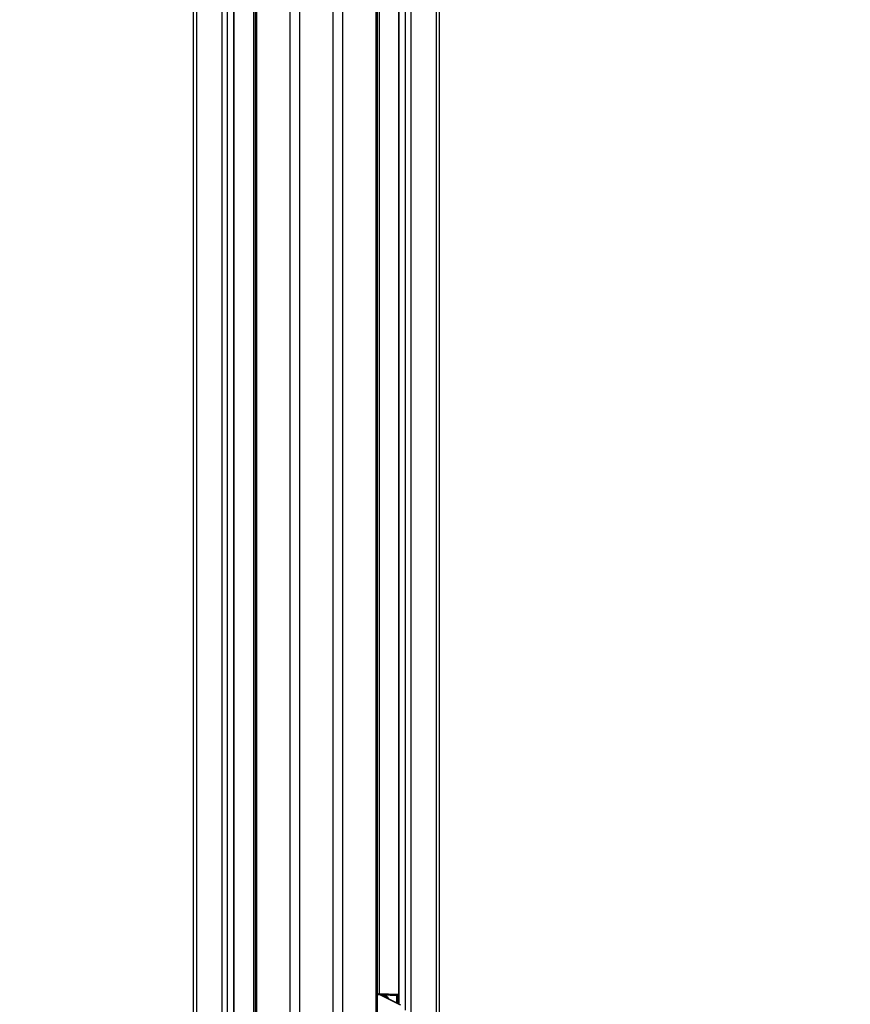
# Model space of a CAD drawing. Header units: millimetres. Extents: x 10 to 13239, y 20 to 10604.
# Tile 22 of 130: x 3771 to 4265, y 1185 to 1769. Entities that reach past the tile are written whole.
import ezdxf

# ---------------------------------------------------------------- set-up
doc = ezdxf.new("R2010")
doc.units = ezdxf.units.MM
doc.layers.add('COMPONENT_GEOMETRY', color=7, linetype='Continuous')
doc.styles.add('SLDTEXTSTYLE0', font='TXT', dxfattribs={"width": 0.75})
doc.dimstyles.new('SLDDIMSTYLE0', dxfattribs={"dimtxt": 75, "dimasz": 3.302, "dimexe": 0, "dimexo": 0.0625, "dimgap": 18.75, "dimtad": 0, "dimtih": 1, "dimtoh": 1, "dimdec": 0, "dimrnd": 1e-09, "dimzin": 12, "dimdsep": 46, "dimtxsty": 'SLDTEXTSTYLE0', "dimsah": 1, "dimcen": 0.09, "dimadec": 0, "dimazin": 3, "dimtfac": 1, "dimtdec": 0, "dimtofl": 0, "dimtmove": 0, "dimatfit": 3, "dimfxl": 1, "dimfrac": 2, "dimtolj": 1, "dimtzin": 12, "dimarcsym": 0})
doc.dimstyles.new('SLDDIMSTYLE1', dxfattribs={"dimtxt": 75, "dimasz": 3.302, "dimexe": 0, "dimexo": 0.0625, "dimgap": 18.75, "dimtad": 0, "dimtih": 1, "dimtoh": 1, "dimdec": 1, "dimrnd": 1e-09, "dimzin": 12, "dimdsep": 46, "dimtxsty": 'SLDTEXTSTYLE0', "dimsah": 1, "dimcen": 0.09, "dimadec": 0, "dimazin": 3, "dimtfac": 1, "dimtdec": 1, "dimtofl": 0, "dimtmove": 0, "dimatfit": 3, "dimfxl": 1, "dimfrac": 2, "dimtolj": 1, "dimtzin": 12, "dimarcsym": 0})

# ---------------------------------------------------------------- blocks, each defined once
blk = doc.blocks.new('_D_4')
at = {"layer": 'COMPONENT_GEOMETRY', "color": 7}
for p, q in [((6913.41, 3087.79), (6450.56, 3087.79)), ((6453.74, 3087.79), (6453.74, 2091.19)), ((6303.68, 2075.95), (6280.83, 2075.95)), ((6280.83, 2075.95), (6280.83, 1956.89)), ((6603.79, 2075.95), (6626.64, 2075.95)), ((6626.64, 2075.95), (6626.64, 1956.89)), ((6280.83, 1956.89), (6303.68, 1956.89)), ((6626.64, 1956.89), (6603.79, 1956.89)), ((6453.74, 848.07), (6453.74, 1844.68)), ((4107.11, 848.07), (6456.91, 848.07))]:
    blk.add_line(p, q, dxfattribs=at)
for points in [[(6453.74, 3087.79), (6453.23, 3084.49), (6454.24, 3084.49)], [(6453.74, 848.07), (6454.24, 851.37), (6453.23, 851.37)]]:
    blk.add_solid(points, dxfattribs=at)
at = {"layer": 'COMPONENT_GEOMETRY', "color": 7, "char_height": 75, "attachment_point": 1, "style": 'SLDTEXTSTYLE0'}
for s, insert in [('7\'4.18"', (6303.68, 2053.57)), ('2240mm', (6249.15, 1941.36))]:
    blk.add_mtext(s, dxfattribs=dict(at, insert=insert))
blk = doc.blocks.new('_D_5')
at = {"layer": 'COMPONENT_GEOMETRY', "color": 7}
for p, q in [((3876.96, 3780.57), (440.93, 3780.57)), ((444.1, 3780.57), (444.1, 2437.57)), ((294.05, 2422.34), (271.2, 2422.34)), ((271.2, 2422.34), (271.2, 2303.28)), ((594.15, 2422.34), (617.01, 2422.34)), ((617.01, 2422.34), (617.01, 2303.28)), ((271.2, 2303.28), (294.05, 2303.28)), ((617.01, 2303.28), (594.15, 2303.28)), ((444.1, 848.07), (444.1, 2191.06)), ((3787.57, 848.07), (440.93, 848.07))]:
    blk.add_line(p, q, dxfattribs=at)
for points in [[(444.1, 3780.57), (443.59, 3777.27), (444.61, 3777.27)], [(444.1, 848.07), (444.61, 851.37), (443.59, 851.37)]]:
    blk.add_solid(points, dxfattribs=at)
at = {"layer": 'COMPONENT_GEOMETRY', "color": 7, "char_height": 75, "attachment_point": 1, "style": 'SLDTEXTSTYLE0'}
for s, insert in [('9\'7.45"', (294.05, 2399.96)), ('2932.5mm', (197.96, 2287.74))]:
    blk.add_mtext(s, dxfattribs=dict(at, insert=insert))

msp = doc.modelspace()

# ---------------------------------------------------------------- linework, layer by layer
at = {"color": 8, "linetype": 'Continuous', "lineweight": 25}
for p, q in [((3931.82, 896.57), (3931.82, 3770.57)), ((3937.36, 3770.57), (3937.36, 896.57)), ((3957.33, 896.57), (3957.33, 3770.57)), ((3962.87, 3770.57), (3962.87, 896.57)), ((3982.92, 896.57), (3982.92, 3770.57)), ((3996.4, 3770.57), (3996.4, 1184.94)), ((4000.29, 1181.48), (4000.29, 3770.57)), ((4003.38, 3770.57), (4003.38, 897.02)), ((4018.62, 896.96), (4018.62, 3770.57)), ((3984.56, 3076.81), (3984.56, 1191.06)), ((3910.13, 896.57), (3910.13, 2695.26)), ((3911.77, 2699.71), (3911.77, 896.57)), ((3876.07, 2692.78), (3876.07, 896.57)), ((3891.31, 896.57), (3891.31, 2690.6)), ((3894.4, 2690.6), (3894.4, 896.57)), ((3898.29, 896.57), (3898.29, 2690.6)), ((3984.52, 1190.84), (3983.61, 1190.99)), ((3985.13, 1190.59), (3983.61, 1190.59)), ((3984.43, 1190.88), (3995.48, 1190.49)), ((3996.18, 1190.62), (3984.45, 1191.07)), ((3984.46, 1191.07), (3984.45, 1191.07)), ((3995.12, 1189.99), (3987.23, 1190.27)), ((3995.12, 1185.6), (3995.12, 1189.99)), ((3995.48, 1190.49), (3996.18, 1190.49)), ((3995.82, 1189.99), (3995.82, 1185.24)), ((3996.18, 1189.99), (3995.82, 1189.99))]:
    msp.add_line(p, q, dxfattribs=at)
at = {"color": 7, "linetype": 'Continuous', "lineweight": 25}
for p, q in [((3983.61, 896.57), (3983.61, 3770.57)), ((3996.18, 3770.57), (3996.18, 1185.05)), ((4020.29, 3770.57), (4020.29, 896.57)), ((3911.08, 2698.17), (3911.08, 896.57)), ((3874.4, 896.57), (3874.4, 2693.35)), ((3898.5, 896.57), (3898.5, 2690.6)), ((3983.61, 1191.07), (3984.42, 1191.07)), ((3984.42, 1191.07), (3984.42, 1191.07)), ((3996.18, 1190.62), (3984.46, 1191.07)), ((3985.67, 1190.46), (3984.91, 1190.78)), ((3997.01, 1184.48), (3985.13, 1190.59)), ((3986.19, 1190.19), (3985.67, 1190.46)), ((3986.62, 1190.32), (3985.94, 1190.32)), ((3997.54, 1184.36), (3987.93, 1189.3)), ((3995.82, 1189.99), (3995.12, 1189.99))]:
    msp.add_line(p, q, dxfattribs=at)
for centre, radius, start, end in [((3983.06, 1186.58), 4.51, 62.7357, 71.11817), ((3986.39, 1185.45), 4.87, 30.67017, 87.20415), ((3995.57, 1190.04), 0.454, 102.39053, 187.0824), ((3995.37, 1190.05), 0.451, 352.31797, 76.8009)]:
    msp.add_arc(centre, radius, start, end, dxfattribs=at)
at = {"color": 8, "linetype": 'Continuous', "lineweight": 25}
for centre, radius, start, end in [((3984.52, 1189.63), 1.21, 71.20388, 90.18144), ((3985.14, 1189.42), 1.17, 63.09773, 90.56014)]:
    msp.add_arc(centre, radius, start, end, dxfattribs=at)
at = {"color": 7, "linetype": 'Continuous', "lineweight": 25}
msp.add_ellipse((3983.36, 1191.07), major_axis=(1.5, -0.03), ratio=0.01851, start_param=0.759561, end_param=0.793456, dxfattribs=at)
for points, knots in [([(3984.9, 1190.76), (3984.6, 1190.87), (3984.18, 1191.01), (3983.73, 1191.02), (3983.61, 1191.02)], [0, 0, 0, 0, 0.733463, 1, 1, 1, 1]), ([(3984.46, 1191.07), (3984.46, 1191.07), (3984.45, 1191.07), (3984.43, 1191.07), (3984.42, 1191.07)], [0, 0, 0, 0, 0.250065, 1, 1, 1, 1]), ([(3987.92, 1189.29), (3987.71, 1189.4), (3987.34, 1189.59), (3986.84, 1189.79), (3986.42, 1190.03), (3986.29, 1190.12), (3986.19, 1190.19)], [0, 0, 0, 0, 0.257964, 0.455724, 0.603537, 1, 1, 1, 1])]:
    msp.add_open_spline(points, degree=3, knots=knots, dxfattribs=at)

# ---------------------------------------------------------------- dimensions: what is measured, and where the dimension line sits
at = {"layer": 'COMPONENT_GEOMETRY', "color": 7}
for base, p1, p2, dimstyle, picture, middle in [((444.1, 3780.57), (3788.84, 848.07), (3878.23, 3780.57), 'SLDDIMSTYLE1', '_D_5', (444.1, 2314.32)), ((6453.74, 848.07), (6914.68, 3087.79), (4105.84, 848.07), 'SLDDIMSTYLE0', '_D_4', (6453.74, 1967.93))]:
    dim = msp.add_linear_dim(base=base, p1=p1, p2=p2, angle=90, dimstyle=dimstyle, dxfattribs=at)
    dim.commit()
    dim.dimension.update_dxf_attribs({"geometry": picture, "text_midpoint": middle, "dimtype": 160})

doc.saveas('drawing.dxf')
